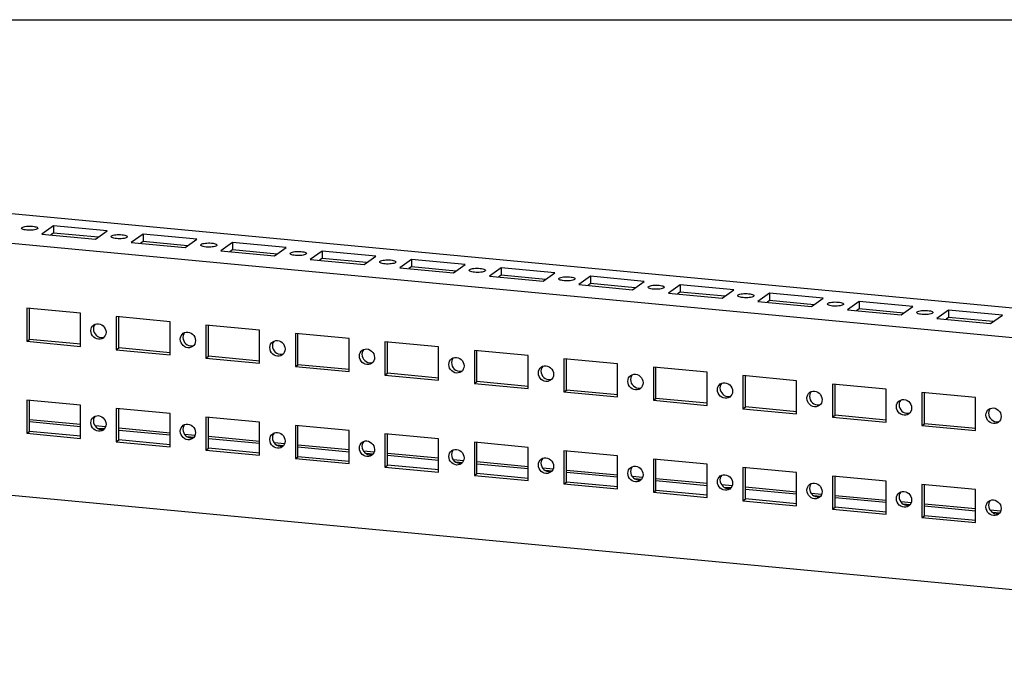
# Model space of a CAD drawing. Header units: inches. Extents: x 0 to 22.7, y 0 to 14.7.
# Tile 6 of 8: x 9.6 to 15.7, y 10.6 to 14.7. Entities that reach past the tile are written whole.
import ezdxf

# ---------------------------------------------------------------- set-up
doc = ezdxf.new("R2010")
doc.units = ezdxf.units.IN
doc.header["$LTSCALE"] = 1.246667
doc.header["$MEASUREMENT"] = 0
doc.layers.get('0').update_dxf_attribs({"linetype": 'CONTINUOUS'})

msp = doc.modelspace()

# ---------------------------------------------------------------- linework, layer by layer
at = {"color": 7, "linetype": 'Continuous'}
for p, q in [((0, 14.6667), (22.6667, 14.6667)), ((21.6906, 12.3185), (1.7129, 14.2004)), ((1.4866, 14.0396), (21.4643, 12.1576)), ((9.8098, 13.3889), (9.7371, 13.3372)), ((9.8098, 13.3889), (9.8098, 13.3432)), ((10.1428, 13.3575), (9.8098, 13.3889)), ((9.6552, 13.3606), (9.6453, 13.3613)), ((9.6648, 13.3605), (9.6552, 13.3606)), ((9.7371, 13.3372), (10.0701, 13.3058)), ((9.8098, 13.3432), (9.7938, 13.3318)), ((10.0861, 13.3172), (9.8098, 13.3432)), ((10.0701, 13.3058), (10.1428, 13.3575)), ((10.2101, 13.3084), (10.2002, 13.309)), ((10.2198, 13.3082), (10.2101, 13.3084)), ((10.3648, 13.3366), (10.292, 13.2849)), ((10.3648, 13.3366), (10.3648, 13.291)), ((10.6977, 13.3052), (10.3648, 13.3366)), ((10.292, 13.2849), (10.625, 13.2535)), ((10.3648, 13.291), (10.3487, 13.2796)), ((10.6411, 13.2649), (10.3648, 13.291)), ((10.625, 13.2535), (10.6977, 13.3052)), ((10.765, 13.2561), (10.7552, 13.2567)), ((10.7747, 13.256), (10.765, 13.2561)), ((10.9197, 13.2843), (10.847, 13.2326)), ((10.9197, 13.2843), (10.9197, 13.2387)), ((11.2527, 13.253), (10.9197, 13.2843)), ((11.1799, 13.2013), (11.2527, 13.253)), ((10.847, 13.2326), (11.1799, 13.2013)), ((10.9197, 13.2387), (10.9037, 13.2273)), ((11.196, 13.2127), (10.9197, 13.2387)), ((11.32, 13.2038), (11.3101, 13.2044)), ((11.3296, 13.2037), (11.32, 13.2038)), ((11.4746, 13.232), (11.4019, 13.1803)), ((11.4746, 13.1864), (11.4586, 13.175)), ((11.4746, 13.232), (11.4746, 13.1864)), ((11.8076, 13.2007), (11.4746, 13.232)), ((11.7509, 13.1604), (11.4746, 13.1864)), ((11.7349, 13.149), (11.8076, 13.2007)), ((11.4019, 13.1803), (11.7349, 13.149)), ((11.8749, 13.1515), (11.8651, 13.1522)), ((11.8846, 13.1514), (11.8749, 13.1515)), ((12.0296, 13.1798), (11.9569, 13.1281)), ((11.9569, 13.1281), (12.2898, 13.0967)), ((12.0296, 13.1341), (12.0135, 13.1227)), ((12.0296, 13.1798), (12.0296, 13.1341)), ((12.3625, 13.1484), (12.0296, 13.1798)), ((12.3059, 13.1081), (12.0296, 13.1341)), ((12.2898, 13.0967), (12.3625, 13.1484)), ((12.5845, 13.1275), (12.5118, 13.0758)), ((12.5845, 13.1275), (12.5845, 13.0819)), ((12.9175, 13.0961), (12.5845, 13.1275)), ((12.4298, 13.0993), (12.42, 13.0999)), ((12.4395, 13.0991), (12.4298, 13.0993)), ((12.5118, 13.0758), (12.8448, 13.0444)), ((12.5845, 13.0819), (12.5685, 13.0705)), ((12.8608, 13.0558), (12.5845, 13.0819)), ((12.8448, 13.0444), (12.9175, 13.0961)), ((13.1394, 13.0752), (13.0667, 13.0235)), ((13.4724, 13.0439), (13.1394, 13.0752)), ((13.1394, 13.0752), (13.1394, 13.0296)), ((12.9848, 13.047), (12.9749, 13.0476)), ((12.9944, 13.0468), (12.9848, 13.047)), ((13.0667, 13.0235), (13.3997, 12.9921)), ((13.1394, 13.0296), (13.1234, 13.0182)), ((13.4157, 13.0036), (13.1394, 13.0296)), ((13.3997, 12.9921), (13.4724, 13.0439)), ((13.6944, 13.0229), (13.6217, 12.9712)), ((14.0273, 12.9916), (13.6944, 13.0229)), ((13.6944, 13.0229), (13.6944, 12.9773)), ((13.5397, 12.9947), (13.5299, 12.9953)), ((13.5494, 12.9946), (13.5397, 12.9947)), ((13.6217, 12.9712), (13.9546, 12.9399)), ((13.6944, 12.9773), (13.6783, 12.9659)), ((13.9707, 12.9513), (13.6944, 12.9773)), ((13.9546, 12.9399), (14.0273, 12.9916)), ((14.0946, 12.9424), (14.0848, 12.9431)), ((14.1043, 12.9423), (14.0946, 12.9424)), ((14.2493, 12.9707), (14.1766, 12.919)), ((14.5823, 12.9393), (14.2493, 12.9707)), ((14.2493, 12.9707), (14.2493, 12.925)), ((14.1766, 12.919), (14.5096, 12.8876)), ((14.2493, 12.925), (14.2333, 12.9136)), ((14.5256, 12.899), (14.2493, 12.925)), ((14.5096, 12.8876), (14.5823, 12.9393)), ((14.6496, 12.8902), (14.6397, 12.8908)), ((14.6593, 12.89), (14.6496, 12.8902)), ((14.8043, 12.9184), (14.7315, 12.8667)), ((15.1372, 12.887), (14.8043, 12.9184)), ((14.8043, 12.9184), (14.8043, 12.8728)), ((15.0645, 12.8353), (15.1372, 12.887)), ((9.6442, 12.8775), (9.6442, 12.6721)), ((9.9772, 12.8461), (9.6442, 12.8775)), ((9.6604, 12.6836), (9.6604, 12.8775)), ((9.9772, 12.6407), (9.9772, 12.8461)), ((10.1991, 12.8252), (10.1991, 12.6198)), ((10.5321, 12.7938), (10.1991, 12.8252)), ((10.2153, 12.6313), (10.2153, 12.8252)), ((14.7315, 12.8667), (15.0645, 12.8353)), ((14.8043, 12.8728), (14.7882, 12.8613)), ((15.0805, 12.8467), (14.8043, 12.8728)), ((15.2045, 12.8379), (15.1947, 12.8385)), ((15.2142, 12.8377), (15.2045, 12.8379)), ((15.3592, 12.8661), (15.2865, 12.8144)), ((15.3592, 12.8205), (15.3431, 12.8091)), ((15.6922, 12.8347), (15.3592, 12.8661)), ((15.3592, 12.8661), (15.3592, 12.8205)), ((15.6355, 12.7945), (15.3592, 12.8205)), ((15.6194, 12.783), (15.6922, 12.8347)), ((10.0515, 12.7668), (10.0591, 12.7739)), ((10.0585, 12.7601), (10.0571, 12.7489)), ((10.0591, 12.7739), (10.0677, 12.7785)), ((10.5321, 12.5885), (10.5321, 12.7938)), ((10.7541, 12.7729), (10.7541, 12.5676)), ((11.087, 12.7415), (10.7541, 12.7729)), ((10.7702, 12.579), (10.7702, 12.7729)), ((15.2865, 12.8144), (15.6194, 12.783)), ((10.041, 12.7374), (10.0424, 12.7485)), ((10.0676, 12.7175), (10.075, 12.7092)), ((10.075, 12.7092), (10.0838, 12.7027)), ((10.1248, 12.6991), (10.1172, 12.6921)), ((10.6064, 12.7146), (10.614, 12.7216)), ((10.6135, 12.7078), (10.6121, 12.6966)), ((10.614, 12.7216), (10.6226, 12.7263)), ((11.087, 12.5362), (11.087, 12.7415)), ((11.309, 12.7206), (11.309, 12.5153)), ((11.642, 12.6893), (11.309, 12.7206)), ((11.3252, 12.5268), (11.3252, 12.7206)), ((9.6442, 12.6721), (9.6604, 12.6836)), ((9.6442, 12.6721), (9.9772, 12.6407)), ((9.9784, 12.6536), (9.6604, 12.6836)), ((10.5959, 12.6851), (10.5973, 12.6963)), ((10.6225, 12.6652), (10.6299, 12.6569)), ((10.6299, 12.6569), (10.6388, 12.6505)), ((10.6798, 12.6468), (10.6722, 12.6398)), ((11.1509, 12.6329), (11.1522, 12.644)), ((11.1613, 12.6623), (11.1689, 12.6693)), ((11.1684, 12.6555), (11.167, 12.6443)), ((11.1689, 12.6693), (11.1775, 12.674)), ((11.642, 12.4839), (11.642, 12.6893)), ((11.8639, 12.6684), (11.8639, 12.463)), ((12.1969, 12.637), (11.8639, 12.6684)), ((11.8801, 12.4745), (11.8801, 12.6684)), ((12.1969, 12.4316), (12.1969, 12.637)), ((10.1991, 12.6198), (10.2153, 12.6313)), ((10.1991, 12.6198), (10.5321, 12.5885)), ((10.5333, 12.6014), (10.2153, 12.6313)), ((10.7541, 12.5676), (10.7702, 12.579)), ((11.0882, 12.5491), (10.7702, 12.579)), ((11.1775, 12.6129), (11.1849, 12.6047)), ((11.1849, 12.6047), (11.1937, 12.5982)), ((11.2347, 12.5945), (11.2271, 12.5875)), ((11.7058, 12.5806), (11.7072, 12.5917)), ((11.7163, 12.61), (11.7239, 12.617)), ((11.7233, 12.6033), (11.7219, 12.5921)), ((11.7239, 12.617), (11.7325, 12.6217)), ((12.7518, 12.5847), (12.4189, 12.6161)), ((12.4189, 12.6161), (12.4189, 12.4107)), ((12.435, 12.4222), (12.435, 12.6161)), ((12.7518, 12.3794), (12.7518, 12.5847)), ((10.7541, 12.5676), (11.087, 12.5362)), ((11.309, 12.5153), (11.3252, 12.5268)), ((11.309, 12.5153), (11.642, 12.4839)), ((11.6432, 12.4968), (11.3252, 12.5268)), ((11.7324, 12.5607), (11.7398, 12.5524)), ((11.7398, 12.5524), (11.7486, 12.5459)), ((11.7897, 12.5423), (11.782, 12.5352)), ((12.2607, 12.5283), (12.2621, 12.5394)), ((12.2712, 12.5577), (12.2788, 12.5648)), ((12.2783, 12.551), (12.2769, 12.5398)), ((12.2788, 12.5648), (12.2874, 12.5694)), ((12.8337, 12.5125), (12.8423, 12.5172)), ((13.3068, 12.5324), (12.9738, 12.5638)), ((12.9738, 12.5638), (12.9738, 12.3584)), ((12.99, 12.3699), (12.99, 12.5638)), ((13.3068, 12.3271), (13.3068, 12.5324)), ((1.4866, 12.4765), (21.4643, 10.5946)), ((11.8639, 12.463), (11.8801, 12.4745)), ((11.8639, 12.463), (12.1969, 12.4316)), ((12.1981, 12.4445), (11.8801, 12.4745)), ((12.2874, 12.5084), (12.2947, 12.5001)), ((12.2947, 12.5001), (12.3036, 12.4936)), ((12.3446, 12.49), (12.337, 12.4829)), ((12.8157, 12.476), (12.817, 12.4871)), ((12.8261, 12.5055), (12.8337, 12.5125)), ((12.8332, 12.4987), (12.8318, 12.4875)), ((12.8423, 12.4561), (12.8497, 12.4478)), ((13.3811, 12.4532), (13.3887, 12.4602)), ((13.3887, 12.4602), (13.3973, 12.4649)), ((13.8617, 12.4802), (13.5288, 12.5115)), ((13.5288, 12.5115), (13.5288, 12.3062)), ((13.5449, 12.3177), (13.5449, 12.5115)), ((13.8617, 12.2748), (13.8617, 12.4802)), ((14.4167, 12.4279), (14.0837, 12.4593)), ((14.0837, 12.4593), (14.0837, 12.2539)), ((14.0999, 12.2654), (14.0999, 12.4593)), ((12.4189, 12.4107), (12.435, 12.4222)), ((12.4189, 12.4107), (12.7518, 12.3794)), ((12.7531, 12.3923), (12.435, 12.4222)), ((12.8497, 12.4478), (12.8585, 12.4414)), ((12.8995, 12.4377), (12.8919, 12.4307)), ((13.3706, 12.4237), (13.372, 12.4349)), ((13.3881, 12.4464), (13.3868, 12.4352)), ((13.3972, 12.4038), (13.4046, 12.3956)), ((13.4046, 12.3956), (13.4134, 12.3891)), ((13.936, 12.4009), (13.9436, 12.4079)), ((13.9431, 12.3942), (13.9417, 12.383)), ((13.9436, 12.4079), (13.9522, 12.4126)), ((14.4167, 12.2225), (14.4167, 12.4279)), ((14.9716, 12.3756), (14.6386, 12.407)), ((14.6386, 12.407), (14.6386, 12.2016)), ((14.6548, 12.2131), (14.6548, 12.407)), ((12.9738, 12.3584), (12.99, 12.3699)), ((12.9738, 12.3584), (13.3068, 12.3271)), ((13.308, 12.34), (12.99, 12.3699)), ((13.4545, 12.3854), (13.4469, 12.3784)), ((13.9255, 12.3715), (13.9269, 12.3826)), ((13.9522, 12.3516), (13.9596, 12.3433)), ((13.9596, 12.3433), (13.9684, 12.3368)), ((14.0094, 12.3332), (14.0018, 12.3261)), ((14.4909, 12.3486), (14.4986, 12.3557)), ((14.498, 12.3419), (14.4966, 12.3307)), ((14.4986, 12.3557), (14.5072, 12.3603)), ((14.9716, 12.1703), (14.9716, 12.3756)), ((15.5265, 12.3233), (15.1936, 12.3547)), ((15.1936, 12.3547), (15.1936, 12.1493)), ((15.2097, 12.1608), (15.2097, 12.3547)), ((9.6442, 12.307), (9.6442, 12.1017)), ((9.9772, 12.2757), (9.6442, 12.307)), ((9.6604, 12.1132), (9.6604, 12.307)), ((9.9772, 12.0703), (9.9772, 12.2757)), ((13.5288, 12.3062), (13.5449, 12.3177)), ((13.5288, 12.3062), (13.8617, 12.2748)), ((13.8629, 12.2877), (13.5449, 12.3177)), ((14.4805, 12.3192), (14.4818, 12.3303)), ((14.5071, 12.2993), (14.5145, 12.291)), ((14.5145, 12.291), (14.5233, 12.2845)), ((14.5643, 12.2809), (14.5567, 12.2738)), ((15.0354, 12.2669), (15.0368, 12.278)), ((15.0459, 12.2964), (15.0535, 12.3034)), ((15.053, 12.2896), (15.0516, 12.2784)), ((15.0535, 12.3034), (15.0621, 12.308)), ((15.5265, 12.118), (15.5265, 12.3233)), ((10.1991, 12.2548), (10.1991, 12.0494)), ((10.5321, 12.2234), (10.1991, 12.2548)), ((10.2153, 12.0609), (10.2153, 12.2548)), ((10.5321, 12.018), (10.5321, 12.2234)), ((14.0837, 12.2539), (14.0999, 12.2654)), ((14.0837, 12.2539), (14.4167, 12.2225)), ((14.4179, 12.2354), (14.0999, 12.2654)), ((14.6386, 12.2016), (14.6548, 12.2131)), ((14.9728, 12.1832), (14.6548, 12.2131)), ((15.062, 12.247), (15.0694, 12.2387)), ((15.0694, 12.2387), (15.0782, 12.2323)), ((15.1193, 12.2286), (15.1117, 12.2216)), ((15.5903, 12.2146), (15.5917, 12.2258)), ((15.6008, 12.2441), (15.6084, 12.2511)), ((15.6079, 12.2373), (15.6065, 12.2261)), ((15.6084, 12.2511), (15.617, 12.2558)), ((9.9772, 12.1555), (9.6604, 12.1853)), ((9.9772, 12.1425), (9.6604, 12.1723)), ((10.041, 12.167), (10.0424, 12.1781)), ((10.0515, 12.1964), (10.0591, 12.2034)), ((10.0585, 12.1897), (10.0571, 12.1785)), ((10.0591, 12.2034), (10.0677, 12.2081)), ((10.6064, 12.1441), (10.614, 12.1512)), ((10.614, 12.1512), (10.6226, 12.1558)), ((10.7541, 12.2025), (10.7541, 11.9971)), ((11.087, 12.1711), (10.7541, 12.2025)), ((10.7702, 12.0086), (10.7702, 12.2025)), ((11.087, 11.9658), (11.087, 12.1711)), ((11.309, 12.1502), (11.309, 11.9448)), ((11.642, 12.1188), (11.309, 12.1502)), ((11.3252, 11.9563), (11.3252, 12.1502)), ((14.6386, 12.2016), (14.9716, 12.1703)), ((15.1936, 12.1493), (15.2097, 12.1608)), ((15.1936, 12.1493), (15.5265, 12.118)), ((15.5277, 12.1309), (15.2097, 12.1608)), ((15.617, 12.1947), (15.6244, 12.1865)), ((15.6244, 12.1865), (15.6332, 12.18)), ((15.6742, 12.1763), (15.6666, 12.1693)), ((9.6442, 12.1017), (9.6604, 12.1132)), ((9.6442, 12.1017), (9.9772, 12.0703)), ((9.9784, 12.0832), (9.6604, 12.1132)), ((10.0676, 12.1471), (10.075, 12.1388)), ((10.1337, 12.1407), (10.0677, 12.1469)), ((10.075, 12.1388), (10.0838, 12.1323)), ((10.1247, 12.1286), (10.0837, 12.1324)), ((10.1248, 12.1287), (10.1172, 12.1216)), ((10.5321, 12.1032), (10.2153, 12.133)), ((10.5321, 12.0902), (10.2153, 12.12)), ((10.5959, 12.1147), (10.5973, 12.1258)), ((10.6135, 12.1374), (10.6121, 12.1262)), ((10.6225, 12.0948), (10.6299, 12.0865)), ((10.6886, 12.0884), (10.6227, 12.0947)), ((10.6299, 12.0865), (10.6388, 12.08)), ((11.1613, 12.0919), (11.1689, 12.0989)), ((11.1689, 12.0989), (11.1775, 12.1036)), ((11.642, 11.9135), (11.642, 12.1188)), ((12.1969, 12.0666), (11.8639, 12.0979)), ((11.8639, 12.0979), (11.8639, 11.8926)), ((11.8801, 11.9041), (11.8801, 12.0979)), ((10.1991, 12.0494), (10.2153, 12.0609)), ((10.1991, 12.0494), (10.5321, 12.018)), ((10.5333, 12.0309), (10.2153, 12.0609)), ((10.6797, 12.0763), (10.6386, 12.0801)), ((10.6798, 12.0764), (10.6722, 12.0693)), ((11.087, 12.0509), (10.7702, 12.0808)), ((11.087, 12.0379), (10.7702, 12.0677)), ((11.1509, 12.0624), (11.1522, 12.0736)), ((11.1684, 12.0851), (11.167, 12.0739)), ((11.1775, 12.0425), (11.1849, 12.0342)), ((11.2436, 12.0362), (11.1776, 12.0424)), ((11.1849, 12.0342), (11.1937, 12.0278)), ((11.2346, 12.024), (11.1935, 12.0279)), ((11.642, 11.9986), (11.3252, 12.0285)), ((11.7163, 12.0396), (11.7239, 12.0466)), ((11.7233, 12.0328), (11.7219, 12.0216)), ((11.7239, 12.0466), (11.7325, 12.0513)), ((12.1969, 11.8612), (12.1969, 12.0666)), ((12.7518, 12.0143), (12.4189, 12.0457)), ((12.4189, 12.0457), (12.4189, 11.8403)), ((12.435, 11.8518), (12.435, 12.0457)), ((10.7541, 11.9971), (10.7702, 12.0086)), ((10.7541, 11.9971), (11.087, 11.9658)), ((11.0882, 11.9787), (10.7702, 12.0086)), ((11.2347, 12.0241), (11.2271, 12.0171)), ((11.642, 11.9856), (11.3252, 12.0155)), ((11.7058, 12.0101), (11.7072, 12.0213)), ((11.7324, 11.9902), (11.7398, 11.982)), ((11.7985, 11.9839), (11.7325, 11.9901)), ((11.7398, 11.982), (11.7486, 11.9755)), ((11.7895, 11.9717), (11.7485, 11.9756)), ((11.7897, 11.9718), (11.782, 11.9648)), ((12.1969, 11.9464), (11.8801, 11.9762)), ((12.2607, 11.9579), (12.2621, 11.969)), ((12.2712, 11.9873), (12.2788, 11.9943)), ((12.2783, 11.9806), (12.2769, 11.9694)), ((12.2788, 11.9943), (12.2874, 11.999)), ((12.7518, 11.8089), (12.7518, 12.0143)), ((13.3068, 11.962), (12.9738, 11.9934)), ((12.9738, 11.9934), (12.9738, 11.788)), ((12.99, 11.7995), (12.99, 11.9934)), ((11.309, 11.9448), (11.3252, 11.9563)), ((11.309, 11.9448), (11.642, 11.9135)), ((11.6432, 11.9264), (11.3252, 11.9563)), ((11.8639, 11.8926), (11.8801, 11.9041)), ((12.1969, 11.9334), (11.8801, 11.9632)), ((12.1981, 11.8741), (11.8801, 11.9041)), ((12.2874, 11.938), (12.2947, 11.9297)), ((12.3534, 11.9316), (12.2875, 11.9378)), ((12.2947, 11.9297), (12.3036, 11.9232)), ((12.3445, 11.9194), (12.3034, 11.9233)), ((12.3446, 11.9196), (12.337, 11.9125)), ((12.7518, 11.8941), (12.435, 11.9239)), ((12.7518, 11.8811), (12.435, 11.9109)), ((12.8157, 11.9056), (12.817, 11.9167)), ((12.8261, 11.935), (12.8337, 11.9421)), ((12.8332, 11.9283), (12.8318, 11.9171)), ((12.8337, 11.9421), (12.8423, 11.9467)), ((13.3068, 11.7567), (13.3068, 11.962)), ((13.8617, 11.9097), (13.5288, 11.9411)), ((13.5288, 11.9411), (13.5288, 11.7357)), ((13.5449, 11.7472), (13.5449, 11.9411)), ((13.8617, 11.7044), (13.8617, 11.9097)), ((11.8639, 11.8926), (12.1969, 11.8612)), ((12.4189, 11.8403), (12.435, 11.8518)), ((12.7531, 11.8218), (12.435, 11.8518)), ((12.8423, 11.8857), (12.8497, 11.8774)), ((12.9084, 11.8793), (12.8424, 11.8856)), ((12.8497, 11.8774), (12.8585, 11.8709)), ((12.8994, 11.8672), (12.8584, 11.871)), ((12.8995, 11.8673), (12.8919, 11.8602)), ((13.3068, 11.8418), (12.99, 11.8717)), ((13.3068, 11.8288), (12.99, 11.8586)), ((13.3706, 11.8533), (13.372, 11.8644)), ((13.3811, 11.8828), (13.3887, 11.8898)), ((13.3881, 11.876), (13.3868, 11.8648)), ((13.3887, 11.8898), (13.3973, 11.8944)), ((14.4167, 11.8575), (14.0837, 11.8888)), ((14.0837, 11.8888), (14.0837, 11.6835)), ((14.0999, 11.695), (14.0999, 11.8888)), ((14.4167, 11.6521), (14.4167, 11.8575)), ((12.4189, 11.8403), (12.7518, 11.8089)), ((12.9738, 11.788), (12.99, 11.7995)), ((12.9738, 11.788), (13.3068, 11.7567)), ((13.308, 11.7696), (12.99, 11.7995)), ((13.3972, 11.8334), (13.4046, 11.8251)), ((13.4633, 11.8271), (13.3973, 11.8333)), ((13.4046, 11.8251), (13.4134, 11.8187)), ((13.4544, 11.8149), (13.4133, 11.8188)), ((13.4545, 11.815), (13.4469, 11.808)), ((13.8617, 11.7895), (13.5449, 11.8194)), ((13.8617, 11.7765), (13.5449, 11.8064)), ((13.9255, 11.801), (13.9269, 11.8122)), ((13.936, 11.8305), (13.9436, 11.8375)), ((13.9431, 11.8237), (13.9417, 11.8125)), ((13.9436, 11.8375), (13.9522, 11.8422)), ((14.4909, 11.7782), (14.4986, 11.7852)), ((14.4986, 11.7852), (14.5072, 11.7899)), ((14.9716, 11.8052), (14.6386, 11.8365)), ((14.6386, 11.8365), (14.6386, 11.6312)), ((14.6548, 11.6427), (14.6548, 11.8365)), ((14.9716, 11.5998), (14.9716, 11.8052)), ((15.5265, 11.7529), (15.1936, 11.7843)), ((15.1936, 11.7843), (15.1936, 11.5789)), ((15.2097, 11.5904), (15.2097, 11.7843)), ((13.5288, 11.7357), (13.5449, 11.7472)), ((13.5288, 11.7357), (13.8617, 11.7044)), ((13.8629, 11.7173), (13.5449, 11.7472)), ((13.9522, 11.7811), (13.9596, 11.7729)), ((14.0182, 11.7748), (13.9523, 11.781)), ((13.9596, 11.7729), (13.9684, 11.7664)), ((14.0093, 11.7626), (13.9682, 11.7665)), ((14.0094, 11.7627), (14.0018, 11.7557)), ((14.4167, 11.7373), (14.0999, 11.7671)), ((14.4167, 11.7242), (14.0999, 11.7541)), ((14.4805, 11.7488), (14.4818, 11.7599)), ((14.498, 11.7714), (14.4966, 11.7603)), ((14.5071, 11.7289), (14.5145, 11.7206)), ((14.5732, 11.7225), (14.5072, 11.7287)), ((14.5145, 11.7206), (14.5233, 11.7141)), ((15.0459, 11.7259), (15.0535, 11.733)), ((15.0535, 11.733), (15.0621, 11.7376)), ((15.5265, 11.5475), (15.5265, 11.7529)), ((14.0837, 11.6835), (14.0999, 11.695)), ((14.0837, 11.6835), (14.4167, 11.6521)), ((14.4179, 11.665), (14.0999, 11.695)), ((14.5642, 11.7103), (14.5232, 11.7142)), ((14.5643, 11.7104), (14.5567, 11.7034)), ((14.9716, 11.685), (14.6548, 11.7148)), ((14.9716, 11.672), (14.6548, 11.7018)), ((15.0354, 11.6965), (15.0368, 11.7076)), ((15.053, 11.7192), (15.0516, 11.708)), ((15.062, 11.6766), (15.0694, 11.6683)), ((15.1281, 11.6702), (15.0622, 11.6764)), ((15.0694, 11.6683), (15.0782, 11.6618)), ((15.1192, 11.6581), (15.0781, 11.6619)), ((15.5265, 11.6327), (15.2097, 11.6625)), ((15.6008, 11.6736), (15.6084, 11.6807)), ((15.6079, 11.6669), (15.6065, 11.6557)), ((15.6084, 11.6807), (15.617, 11.6853)), ((14.6386, 11.6312), (14.6548, 11.6427)), ((14.6386, 11.6312), (14.9716, 11.5998)), ((14.9728, 11.6127), (14.6548, 11.6427)), ((15.1193, 11.6582), (15.1117, 11.6511)), ((15.5265, 11.6197), (15.2097, 11.6495)), ((15.5903, 11.6442), (15.5917, 11.6553)), ((15.617, 11.6243), (15.6244, 11.616)), ((15.683, 11.618), (15.6171, 11.6242)), ((15.6244, 11.616), (15.6332, 11.6095)), ((15.6741, 11.6058), (15.633, 11.6097)), ((15.6742, 11.6059), (15.6666, 11.5989)), ((15.1936, 11.5789), (15.2097, 11.5904)), ((15.1936, 11.5789), (15.5265, 11.5475)), ((15.5277, 11.5604), (15.2097, 11.5904))]:
    msp.add_line(p, q, dxfattribs=at)
for points in [[(9.6123, 13.3735), (9.6129, 13.3754), (9.6153, 13.3779)], [(9.6453, 13.3613), (9.6362, 13.3624), (9.6284, 13.3639), (9.622, 13.3658), (9.617, 13.368), (9.6138, 13.3704), (9.6123, 13.3729), (9.6123, 13.3735)], [(9.6153, 13.3779), (9.6198, 13.3803), (9.6256, 13.3823), (9.6329, 13.384), (9.6413, 13.3853), (9.6505, 13.3861), (9.6601, 13.3865), (9.6698, 13.3863), (9.6796, 13.3857)], [(9.7096, 13.369), (9.7052, 13.3667), (9.6994, 13.3647), (9.6921, 13.363), (9.6837, 13.3617), (9.6745, 13.3609), (9.6648, 13.3605)], [(9.6796, 13.3857), (9.6888, 13.3845), (9.6965, 13.383), (9.703, 13.3811), (9.708, 13.379), (9.7112, 13.3766), (9.7126, 13.3741), (9.7127, 13.3735)], [(9.7127, 13.3735), (9.7121, 13.3716), (9.7096, 13.369)], [(10.1672, 13.3212), (10.1678, 13.3231), (10.1702, 13.3256)], [(10.2002, 13.309), (10.1911, 13.3101), (10.1834, 13.3117), (10.1769, 13.3135), (10.1719, 13.3157), (10.1687, 13.3181), (10.1673, 13.3206), (10.1672, 13.3212)], [(10.1702, 13.3256), (10.1747, 13.328), (10.1805, 13.33), (10.1878, 13.3317), (10.1962, 13.333), (10.2054, 13.3338), (10.2151, 13.3342), (10.2247, 13.334), (10.2346, 13.3334)], [(10.2646, 13.3168), (10.2601, 13.3144), (10.2543, 13.3124), (10.247, 13.3107), (10.2386, 13.3094), (10.2294, 13.3086), (10.2198, 13.3082)], [(10.2346, 13.3334), (10.2437, 13.3323), (10.2514, 13.3308), (10.2579, 13.3289), (10.2629, 13.3267), (10.2661, 13.3243), (10.2676, 13.3218), (10.2676, 13.3212)], [(10.2676, 13.3212), (10.267, 13.3193), (10.2646, 13.3168)], [(10.7222, 13.2689), (10.7227, 13.2708), (10.7252, 13.2734)], [(10.7552, 13.2567), (10.7461, 13.2579), (10.7383, 13.2594), (10.7318, 13.2613), (10.7269, 13.2634), (10.7236, 13.2658), (10.7222, 13.2683), (10.7222, 13.2689)], [(10.7252, 13.2734), (10.7296, 13.2757), (10.7355, 13.2777), (10.7428, 13.2794), (10.7511, 13.2807), (10.7603, 13.2815), (10.77, 13.2819), (10.7797, 13.2818), (10.7895, 13.2811)], [(10.8195, 13.2645), (10.8151, 13.2621), (10.8093, 13.2601), (10.8019, 13.2584), (10.7936, 13.2572), (10.7844, 13.2563), (10.7747, 13.256)], [(10.7895, 13.2811), (10.7986, 13.28), (10.8064, 13.2785), (10.8129, 13.2766), (10.8178, 13.2744), (10.8211, 13.272), (10.8225, 13.2695), (10.8225, 13.2689)], [(10.8225, 13.2689), (10.822, 13.267), (10.8195, 13.2645)], [(11.2771, 13.2167), (11.2777, 13.2185), (11.2801, 13.2211)], [(11.3101, 13.2044), (11.301, 13.2056), (11.2933, 13.2071), (11.2868, 13.209), (11.2818, 13.2112), (11.2786, 13.2135), (11.2771, 13.216), (11.2771, 13.2167)], [(11.2801, 13.2211), (11.2846, 13.2235), (11.2904, 13.2255), (11.2977, 13.2271), (11.3061, 13.2284), (11.3153, 13.2293), (11.3249, 13.2296), (11.3346, 13.2295), (11.3445, 13.2289)], [(11.3745, 13.2122), (11.37, 13.2099), (11.3642, 13.2078), (11.3569, 13.2062), (11.3485, 13.2049), (11.3393, 13.204), (11.3296, 13.2037)], [(11.3445, 13.2289), (11.3536, 13.2277), (11.3613, 13.2262), (11.3678, 13.2243), (11.3728, 13.2221), (11.376, 13.2198), (11.3774, 13.2173), (11.3775, 13.2166)], [(11.3775, 13.2166), (11.3769, 13.2148), (11.3745, 13.2122)], [(11.832, 13.1644), (11.8326, 13.1663), (11.8351, 13.1688)], [(11.8651, 13.1522), (11.856, 13.1533), (11.8482, 13.1548), (11.8417, 13.1567), (11.8367, 13.1589), (11.8335, 13.1613), (11.8321, 13.1638), (11.832, 13.1644)], [(11.8351, 13.1688), (11.8395, 13.1712), (11.8453, 13.1732), (11.8526, 13.1749), (11.861, 13.1761), (11.8702, 13.177), (11.8799, 13.1774), (11.8896, 13.1772), (11.8994, 13.1766)], [(11.9294, 13.1599), (11.9249, 13.1576), (11.9191, 13.1556), (11.9118, 13.1539), (11.9034, 13.1526), (11.8942, 13.1518), (11.8846, 13.1514)], [(11.8994, 13.1766), (11.9085, 13.1754), (11.9163, 13.1739), (11.9228, 13.172), (11.9277, 13.1699), (11.9309, 13.1675), (11.9324, 13.165), (11.9324, 13.1644)], [(11.9324, 13.1644), (11.9318, 13.1625), (11.9294, 13.1599)], [(12.39, 13.1165), (12.3945, 13.1189), (12.4003, 13.1209), (12.4076, 13.1226), (12.4159, 13.1239), (12.4251, 13.1247), (12.4348, 13.1251), (12.4445, 13.1249), (12.4543, 13.1243)], [(12.4543, 13.1243), (12.4634, 13.1232), (12.4712, 13.1216), (12.4777, 13.1198), (12.4827, 13.1176), (12.4859, 13.1152), (12.4873, 13.1127), (12.4874, 13.1121)], [(12.387, 13.1121), (12.3876, 13.114), (12.39, 13.1165)], [(12.42, 13.0999), (12.4109, 13.101), (12.4031, 13.1025), (12.3966, 13.1044), (12.3917, 13.1066), (12.3884, 13.109), (12.387, 13.1115), (12.387, 13.1121)], [(12.4843, 13.1077), (12.4799, 13.1053), (12.4741, 13.1033), (12.4668, 13.1016), (12.4584, 13.1003), (12.4492, 13.0995), (12.4395, 13.0991)], [(12.4874, 13.1121), (12.4868, 13.1102), (12.4843, 13.1077)], [(12.9419, 13.0598), (12.9425, 13.0617), (12.9449, 13.0643)], [(12.9449, 13.0643), (12.9494, 13.0666), (12.9552, 13.0686), (12.9625, 13.0703), (12.9709, 13.0716), (12.9801, 13.0724), (12.9897, 13.0728), (12.9994, 13.0727), (13.0093, 13.072)], [(13.0093, 13.072), (13.0184, 13.0709), (13.0261, 13.0694), (13.0326, 13.0675), (13.0376, 13.0653), (13.0408, 13.0629), (13.0422, 13.0604), (13.0423, 13.0598)], [(12.9749, 13.0476), (12.9658, 13.0488), (12.9581, 13.0503), (12.9516, 13.0522), (12.9466, 13.0543), (12.9434, 13.0567), (12.942, 13.0592), (12.9419, 13.0598)], [(13.0393, 13.0554), (13.0348, 13.053), (13.029, 13.051), (13.0217, 13.0493), (13.0133, 13.048), (13.0041, 13.0472), (12.9944, 13.0468)], [(13.0423, 13.0598), (13.0417, 13.0579), (13.0393, 13.0554)], [(13.4968, 13.0076), (13.4974, 13.0094), (13.4999, 13.012)], [(13.5299, 12.9953), (13.5208, 12.9965), (13.513, 12.998), (13.5065, 12.9999), (13.5015, 13.0021), (13.4983, 13.0044), (13.4969, 13.0069), (13.4968, 13.0076)], [(13.4999, 13.012), (13.5043, 13.0143), (13.5101, 13.0164), (13.5174, 13.018), (13.5258, 13.0193), (13.535, 13.0202), (13.5447, 13.0205), (13.5544, 13.0204), (13.5642, 13.0198)], [(13.5942, 13.0031), (13.5897, 13.0007), (13.5839, 12.9987), (13.5766, 12.9971), (13.5682, 12.9958), (13.5591, 12.9949), (13.5494, 12.9946)], [(13.5642, 13.0198), (13.5733, 13.0186), (13.5811, 13.0171), (13.5876, 13.0152), (13.5925, 13.013), (13.5958, 13.0107), (13.5972, 13.0082), (13.5972, 13.0075)], [(13.5972, 13.0075), (13.5966, 13.0056), (13.5942, 13.0031)], [(14.0518, 12.9553), (14.0524, 12.9572), (14.0548, 12.9597)], [(14.0848, 12.9431), (14.0757, 12.9442), (14.0679, 12.9457), (14.0614, 12.9476), (14.0565, 12.9498), (14.0533, 12.9522), (14.0518, 12.9547), (14.0518, 12.9553)], [(14.0548, 12.9597), (14.0593, 12.9621), (14.0651, 12.9641), (14.0724, 12.9658), (14.0808, 12.967), (14.09, 12.9679), (14.0996, 12.9682), (14.1093, 12.9681), (14.1191, 12.9675)], [(14.1491, 12.9508), (14.1447, 12.9485), (14.1389, 12.9465), (14.1316, 12.9448), (14.1232, 12.9435), (14.114, 12.9427), (14.1043, 12.9423)], [(14.1191, 12.9675), (14.1282, 12.9663), (14.136, 12.9648), (14.1425, 12.9629), (14.1475, 12.9608), (14.1507, 12.9584), (14.1521, 12.9559), (14.1522, 12.9553)], [(14.1522, 12.9553), (14.1516, 12.9534), (14.1491, 12.9508)], [(14.6067, 12.903), (14.6073, 12.9049), (14.6097, 12.9074)], [(14.6397, 12.8908), (14.6306, 12.8919), (14.6229, 12.8934), (14.6164, 12.8953), (14.6114, 12.8975), (14.6082, 12.8999), (14.6068, 12.9024), (14.6067, 12.903)], [(14.6097, 12.9074), (14.6142, 12.9098), (14.62, 12.9118), (14.6273, 12.9135), (14.6357, 12.9148), (14.6449, 12.9156), (14.6546, 12.916), (14.6642, 12.9158), (14.6741, 12.9152)], [(14.7041, 12.8985), (14.6996, 12.8962), (14.6938, 12.8942), (14.6865, 12.8925), (14.6781, 12.8912), (14.6689, 12.8904), (14.6593, 12.89)], [(14.6741, 12.9152), (14.6832, 12.914), (14.6909, 12.9125), (14.6974, 12.9107), (14.7024, 12.9085), (14.7056, 12.9061), (14.707, 12.9036), (14.7071, 12.903)], [(14.7071, 12.903), (14.7065, 12.9011), (14.7041, 12.8985)], [(15.1616, 12.8507), (15.1622, 12.8526), (15.1647, 12.8552)], [(15.1947, 12.8385), (15.1856, 12.8397), (15.1778, 12.8412), (15.1713, 12.8431), (15.1664, 12.8452), (15.1631, 12.8476), (15.1617, 12.8501), (15.1616, 12.8507)], [(15.1647, 12.8552), (15.1691, 12.8575), (15.1749, 12.8595), (15.1823, 12.8612), (15.1906, 12.8625), (15.1998, 12.8633), (15.2095, 12.8637), (15.2192, 12.8636), (15.229, 12.8629)], [(15.259, 12.8463), (15.2546, 12.8439), (15.2487, 12.8419), (15.2414, 12.8402), (15.2331, 12.8389), (15.2239, 12.8381), (15.2142, 12.8377)], [(15.229, 12.8629), (15.2381, 12.8618), (15.2459, 12.8603), (15.2524, 12.8584), (15.2573, 12.8562), (15.2606, 12.8538), (15.262, 12.8513), (15.262, 12.8507)], [(15.262, 12.8507), (15.2615, 12.8488), (15.259, 12.8463)], [(10.0424, 12.7485), (10.0458, 12.7583), (10.0515, 12.7668)], [(10.0679, 12.7786), (10.0678, 12.7785), (10.062, 12.7699), (10.0585, 12.7601)], [(10.0677, 12.7785), (10.0775, 12.7812), (10.088, 12.7814)], [(10.088, 12.7814), (10.0984, 12.7793), (10.1083, 12.7749), (10.1172, 12.7684), (10.1247, 12.7601), (10.1304, 12.7504), (10.1339, 12.74), (10.1353, 12.7285)], [(10.0516, 12.7058), (10.0459, 12.7155), (10.0424, 12.726), (10.041, 12.7374)], [(10.0883, 12.6845), (10.0778, 12.6866), (10.068, 12.691), (10.0591, 12.6975), (10.0516, 12.7058)], [(10.0571, 12.7489), (10.0585, 12.7375), (10.062, 12.7271), (10.0676, 12.7175)], [(10.0838, 12.7027), (10.0936, 12.6982), (10.1041, 12.6961), (10.1146, 12.6962), (10.1245, 12.6987)], [(10.1353, 12.7285), (10.1339, 12.7174), (10.1305, 12.7076), (10.1248, 12.6991)], [(10.5973, 12.6963), (10.6007, 12.706), (10.6064, 12.7146)], [(10.6228, 12.7263), (10.6227, 12.7262), (10.6169, 12.7176), (10.6135, 12.7078)], [(10.6226, 12.7263), (10.6324, 12.7289), (10.6429, 12.7291)], [(10.6429, 12.7291), (10.6534, 12.727), (10.6632, 12.7226), (10.6721, 12.7162), (10.6796, 12.7079), (10.6854, 12.6982), (10.6889, 12.6877), (10.6903, 12.6762)], [(10.1172, 12.6921), (10.1086, 12.6874), (10.0988, 12.6847), (10.0883, 12.6845)], [(10.6066, 12.6535), (10.6008, 12.6632), (10.5973, 12.6737), (10.5959, 12.6851)], [(10.6433, 12.6323), (10.6328, 12.6343), (10.6229, 12.6388), (10.614, 12.6452), (10.6066, 12.6535)], [(10.6121, 12.6966), (10.6135, 12.6852), (10.6169, 12.6748), (10.6225, 12.6652)], [(10.6388, 12.6505), (10.6486, 12.646), (10.6591, 12.6438), (10.6695, 12.6439), (10.6794, 12.6465)], [(10.6722, 12.6398), (10.6636, 12.6351), (10.6538, 12.6325), (10.6433, 12.6323)], [(10.6903, 12.6762), (10.6889, 12.6651), (10.6854, 12.6554), (10.6798, 12.6468)], [(11.1522, 12.644), (11.1557, 12.6537), (11.1613, 12.6623)], [(11.167, 12.6443), (11.1684, 12.633), (11.1718, 12.6226), (11.1775, 12.6129)], [(11.1777, 12.674), (11.1776, 12.6739), (11.1719, 12.6653), (11.1684, 12.6555)], [(11.1775, 12.674), (11.1873, 12.6766), (11.1978, 12.6768)], [(11.1978, 12.6768), (11.2083, 12.6748), (11.2182, 12.6703), (11.2271, 12.6639), (11.2346, 12.6556), (11.2403, 12.6459), (11.2438, 12.6354), (11.2452, 12.624)], [(11.1615, 12.6012), (11.1557, 12.6109), (11.1522, 12.6214), (11.1509, 12.6329)], [(11.1982, 12.58), (11.1877, 12.5821), (11.1779, 12.5865), (11.169, 12.5929), (11.1615, 12.6012)], [(11.1937, 12.5982), (11.2035, 12.5937), (11.214, 12.5915), (11.2245, 12.5916), (11.2343, 12.5942)], [(11.2271, 12.5875), (11.2185, 12.5828), (11.2087, 12.5802), (11.1982, 12.58)], [(11.2452, 12.624), (11.2438, 12.6128), (11.2404, 12.6031), (11.2347, 12.5945)], [(11.7164, 12.549), (11.7107, 12.5587), (11.7072, 12.5691), (11.7058, 12.5806)], [(11.7072, 12.5917), (11.7106, 12.6015), (11.7163, 12.61)], [(11.7219, 12.5921), (11.7233, 12.5807), (11.7268, 12.5703), (11.7324, 12.5607)], [(11.7327, 12.6218), (11.7326, 12.6217), (11.7268, 12.6131), (11.7233, 12.6033)], [(11.7325, 12.6217), (11.7423, 12.6244), (11.7528, 12.6246)], [(11.7528, 12.6246), (11.7633, 12.6225), (11.7731, 12.6181), (11.782, 12.6116), (11.7895, 12.6033), (11.7953, 12.5936), (11.7987, 12.5831), (11.8001, 12.5717)], [(11.7532, 12.5277), (11.7427, 12.5298), (11.7328, 12.5342), (11.7239, 12.5407), (11.7164, 12.549)], [(11.7486, 12.5459), (11.7584, 12.5414), (11.7689, 12.5392), (11.7794, 12.5393), (11.7893, 12.5419)], [(11.782, 12.5352), (11.7734, 12.5306), (11.7636, 12.5279), (11.7532, 12.5277)], [(11.8001, 12.5717), (11.7988, 12.5606), (11.7953, 12.5508), (11.7897, 12.5423)], [(12.2714, 12.4967), (12.2656, 12.5064), (12.2621, 12.5169), (12.2607, 12.5283)], [(12.2621, 12.5394), (12.2655, 12.5492), (12.2712, 12.5577)], [(12.2769, 12.5398), (12.2783, 12.5284), (12.2817, 12.518), (12.2874, 12.5084)], [(12.2876, 12.5695), (12.2875, 12.5694), (12.2818, 12.5608), (12.2783, 12.551)], [(12.2874, 12.5694), (12.2972, 12.5721), (12.3077, 12.5723)], [(12.3077, 12.5723), (12.3182, 12.5702), (12.328, 12.5658), (12.3369, 12.5593), (12.3444, 12.551), (12.3502, 12.5413), (12.3537, 12.5309), (12.3551, 12.5194)], [(12.3551, 12.5194), (12.3537, 12.5083), (12.3503, 12.4985), (12.3446, 12.49)], [(12.8426, 12.5172), (12.8425, 12.5171), (12.8367, 12.5085), (12.8332, 12.4987)], [(12.8423, 12.5172), (12.8522, 12.5198), (12.8626, 12.52)], [(12.8626, 12.52), (12.8731, 12.5179), (12.883, 12.5135), (12.8919, 12.5071), (12.8994, 12.4987), (12.9051, 12.4891), (12.9086, 12.4786), (12.91, 12.4671)], [(12.3081, 12.4754), (12.2976, 12.4775), (12.2877, 12.4819), (12.2789, 12.4884), (12.2714, 12.4967)], [(12.3036, 12.4936), (12.3134, 12.4891), (12.3239, 12.4869), (12.3344, 12.4871), (12.3442, 12.4896)], [(12.337, 12.4829), (12.3284, 12.4783), (12.3186, 12.4756), (12.3081, 12.4754)], [(12.8263, 12.4444), (12.8205, 12.4541), (12.817, 12.4646), (12.8157, 12.476)], [(12.817, 12.4871), (12.8205, 12.4969), (12.8261, 12.5055)], [(12.8318, 12.4875), (12.8332, 12.4761), (12.8366, 12.4657), (12.8423, 12.4561)], [(12.91, 12.4671), (12.9086, 12.456), (12.9052, 12.4463), (12.8995, 12.4377)], [(13.372, 12.4349), (13.3754, 12.4446), (13.3811, 12.4532)], [(13.3975, 12.4649), (13.3974, 12.4648), (13.3916, 12.4562), (13.3881, 12.4464)], [(13.3973, 12.4649), (13.4071, 12.4675), (13.4176, 12.4677)], [(13.4176, 12.4677), (13.4281, 12.4656), (13.4379, 12.4612), (13.4468, 12.4548), (13.4543, 12.4465), (13.4601, 12.4368), (13.4636, 12.4263), (13.4649, 12.4149)], [(12.863, 12.4231), (12.8525, 12.4252), (12.8427, 12.4297), (12.8338, 12.4361), (12.8263, 12.4444)], [(12.8585, 12.4414), (12.8683, 12.4369), (12.8788, 12.4347), (12.8893, 12.4348), (12.8991, 12.4374)], [(12.8919, 12.4307), (12.8833, 12.426), (12.8735, 12.4233), (12.863, 12.4231)], [(13.3812, 12.3921), (13.3755, 12.4018), (13.372, 12.4123), (13.3706, 12.4237)], [(13.418, 12.3709), (13.4075, 12.373), (13.3976, 12.3774), (13.3887, 12.3838), (13.3812, 12.3921)], [(13.3868, 12.4352), (13.3881, 12.4239), (13.3916, 12.4134), (13.3972, 12.4038)], [(13.4649, 12.4149), (13.4636, 12.4037), (13.4601, 12.394), (13.4545, 12.3854)], [(13.9269, 12.3826), (13.9303, 12.3924), (13.936, 12.4009)], [(13.9524, 12.4127), (13.9523, 12.4126), (13.9466, 12.404), (13.9431, 12.3942)], [(13.9522, 12.4126), (13.962, 12.4153), (13.9725, 12.4155)], [(13.9725, 12.4155), (13.983, 12.4134), (13.9929, 12.4089), (14.0017, 12.4025), (14.0092, 12.3942), (14.015, 12.3845), (14.0185, 12.374), (14.0199, 12.3626)], [(13.4134, 12.3891), (13.4233, 12.3846), (13.4337, 12.3824), (13.4442, 12.3825), (13.4541, 12.3851)], [(13.4469, 12.3784), (13.4383, 12.3737), (13.4284, 12.3711), (13.418, 12.3709)], [(13.9362, 12.3399), (13.9304, 12.3496), (13.9269, 12.36), (13.9255, 12.3715)], [(13.9729, 12.3186), (13.9624, 12.3207), (13.9526, 12.3251), (13.9437, 12.3316), (13.9362, 12.3399)], [(13.9417, 12.383), (13.9431, 12.3716), (13.9465, 12.3612), (13.9522, 12.3516)], [(13.9684, 12.3368), (13.9782, 12.3323), (13.9887, 12.3301), (13.9992, 12.3302), (14.009, 12.3328)], [(14.0199, 12.3626), (14.0185, 12.3515), (14.0151, 12.3417), (14.0094, 12.3332)], [(14.4818, 12.3303), (14.4853, 12.3401), (14.4909, 12.3486)], [(14.5074, 12.3604), (14.5073, 12.3603), (14.5015, 12.3517), (14.498, 12.3419)], [(14.5072, 12.3603), (14.517, 12.363), (14.5274, 12.3632)], [(14.5274, 12.3632), (14.5379, 12.3611), (14.5478, 12.3567), (14.5567, 12.3502), (14.5642, 12.3419), (14.5699, 12.3322), (14.5734, 12.3218), (14.5748, 12.3103)], [(14.0018, 12.3261), (13.9932, 12.3215), (13.9834, 12.3188), (13.9729, 12.3186)], [(14.4911, 12.2876), (14.4853, 12.2973), (14.4819, 12.3077), (14.4805, 12.3192)], [(14.5278, 12.2663), (14.5173, 12.2684), (14.5075, 12.2728), (14.4986, 12.2793), (14.4911, 12.2876)], [(14.4966, 12.3307), (14.498, 12.3193), (14.5014, 12.3089), (14.5071, 12.2993)], [(14.5233, 12.2845), (14.5331, 12.28), (14.5436, 12.2778), (14.5541, 12.278), (14.564, 12.2805)], [(14.5567, 12.2738), (14.5481, 12.2692), (14.5383, 12.2665), (14.5278, 12.2663)], [(14.5748, 12.3103), (14.5734, 12.2992), (14.57, 12.2894), (14.5643, 12.2809)], [(15.0368, 12.278), (15.0402, 12.2878), (15.0459, 12.2964)], [(15.0516, 12.2784), (15.0529, 12.267), (15.0564, 12.2566), (15.062, 12.247)], [(15.0623, 12.3081), (15.0622, 12.308), (15.0564, 12.2994), (15.053, 12.2896)], [(15.0621, 12.308), (15.0719, 12.3107), (15.0824, 12.3109)], [(15.0824, 12.3109), (15.0929, 12.3088), (15.1027, 12.3044), (15.1116, 12.2979), (15.1191, 12.2896), (15.1249, 12.28), (15.1284, 12.2695), (15.1297, 12.258)], [(10.0677, 12.2081), (10.0775, 12.2108), (10.088, 12.211)], [(10.088, 12.211), (10.0984, 12.2089), (10.1083, 12.2045), (10.1172, 12.198), (10.1247, 12.1897), (10.1304, 12.18), (10.1339, 12.1695), (10.1353, 12.1581)], [(15.046, 12.2353), (15.0403, 12.245), (15.0368, 12.2555), (15.0354, 12.2669)], [(15.0828, 12.214), (15.0723, 12.2161), (15.0624, 12.2206), (15.0535, 12.227), (15.046, 12.2353)], [(15.0782, 12.2323), (15.0881, 12.2277), (15.0985, 12.2256), (15.109, 12.2257), (15.1189, 12.2283)], [(15.1117, 12.2216), (15.1031, 12.2169), (15.0933, 12.2142), (15.0828, 12.214)], [(15.1297, 12.258), (15.1284, 12.2469), (15.1249, 12.2371), (15.1193, 12.2286)], [(15.601, 12.183), (15.5952, 12.1927), (15.5917, 12.2032), (15.5903, 12.2146)], [(15.5917, 12.2258), (15.5952, 12.2355), (15.6008, 12.2441)], [(15.6065, 12.2261), (15.6079, 12.2147), (15.6113, 12.2043), (15.617, 12.1947)], [(15.6172, 12.2558), (15.6171, 12.2557), (15.6114, 12.2471), (15.6079, 12.2373)], [(15.617, 12.2558), (15.6268, 12.2584), (15.6373, 12.2586)], [(15.6373, 12.2586), (15.6478, 12.2565), (15.6577, 12.2521), (15.6666, 12.2457), (15.674, 12.2374), (15.6798, 12.2277), (15.6833, 12.2172), (15.6847, 12.2058)], [(10.0516, 12.1354), (10.0459, 12.1451), (10.0424, 12.1555), (10.041, 12.167)], [(10.0424, 12.1781), (10.0458, 12.1879), (10.0515, 12.1964)], [(10.0571, 12.1785), (10.0585, 12.1671), (10.062, 12.1567), (10.0676, 12.1471)], [(10.0679, 12.2082), (10.0678, 12.2081), (10.062, 12.1995), (10.0585, 12.1897)], [(10.1353, 12.1581), (10.1339, 12.147), (10.1305, 12.1372), (10.1248, 12.1287)], [(10.6228, 12.1559), (10.6227, 12.1558), (10.6169, 12.1472), (10.6135, 12.1374)], [(10.6226, 12.1558), (10.6324, 12.1585), (10.6429, 12.1587)], [(10.6429, 12.1587), (10.6534, 12.1566), (10.6632, 12.1522), (10.6721, 12.1457), (10.6796, 12.1374), (10.6854, 12.1277), (10.6889, 12.1173), (10.6903, 12.1058)], [(15.6377, 12.1618), (15.6272, 12.1639), (15.6174, 12.1683), (15.6085, 12.1747), (15.601, 12.183)], [(15.6332, 12.18), (15.643, 12.1755), (15.6535, 12.1733), (15.664, 12.1734), (15.6738, 12.176)], [(15.6666, 12.1693), (15.658, 12.1646), (15.6482, 12.162), (15.6377, 12.1618)], [(15.6847, 12.2058), (15.6833, 12.1946), (15.6799, 12.1849), (15.6742, 12.1763)], [(10.0883, 12.1141), (10.0778, 12.1162), (10.068, 12.1206), (10.0591, 12.1271), (10.0516, 12.1354)], [(10.0838, 12.1323), (10.0936, 12.1278), (10.1041, 12.1256), (10.1146, 12.1257), (10.1245, 12.1283)], [(10.1172, 12.1216), (10.1086, 12.117), (10.0988, 12.1143), (10.0883, 12.1141)], [(10.6066, 12.0831), (10.6008, 12.0928), (10.5973, 12.1033), (10.5959, 12.1147)], [(10.5973, 12.1258), (10.6007, 12.1356), (10.6064, 12.1441)], [(10.6121, 12.1262), (10.6135, 12.1148), (10.6169, 12.1044), (10.6225, 12.0948)], [(10.6903, 12.1058), (10.6889, 12.0947), (10.6854, 12.0849), (10.6798, 12.0764)], [(11.1522, 12.0736), (11.1557, 12.0833), (11.1613, 12.0919)], [(11.1777, 12.1036), (11.1776, 12.1035), (11.1719, 12.0949), (11.1684, 12.0851)], [(11.1775, 12.1036), (11.1873, 12.1062), (11.1978, 12.1064)], [(11.1978, 12.1064), (11.2083, 12.1043), (11.2182, 12.0999), (11.2271, 12.0935), (11.2346, 12.0851), (11.2403, 12.0755), (11.2438, 12.065), (11.2452, 12.0535)], [(10.6433, 12.0618), (10.6328, 12.0639), (10.6229, 12.0683), (10.614, 12.0748), (10.6066, 12.0831)], [(10.6388, 12.08), (10.6486, 12.0755), (10.6591, 12.0734), (10.6695, 12.0735), (10.6794, 12.076)], [(10.6722, 12.0693), (10.6636, 12.0647), (10.6538, 12.062), (10.6433, 12.0618)], [(11.1615, 12.0308), (11.1557, 12.0405), (11.1522, 12.051), (11.1509, 12.0624)], [(11.1982, 12.0095), (11.1877, 12.0116), (11.1779, 12.0161), (11.169, 12.0225), (11.1615, 12.0308)], [(11.167, 12.0739), (11.1684, 12.0625), (11.1718, 12.0521), (11.1775, 12.0425)], [(11.1937, 12.0278), (11.2035, 12.0233), (11.214, 12.0211), (11.2245, 12.0212), (11.2343, 12.0238)], [(11.2452, 12.0535), (11.2438, 12.0424), (11.2404, 12.0327), (11.2347, 12.0241)], [(11.7072, 12.0213), (11.7106, 12.031), (11.7163, 12.0396)], [(11.7327, 12.0513), (11.7326, 12.0512), (11.7268, 12.0426), (11.7233, 12.0328)], [(11.7325, 12.0513), (11.7423, 12.0539), (11.7528, 12.0541)], [(11.7528, 12.0541), (11.7633, 12.052), (11.7731, 12.0476), (11.782, 12.0412), (11.7895, 12.0329), (11.7953, 12.0232), (11.7987, 12.0127), (11.8001, 12.0013)], [(11.2271, 12.0171), (11.2185, 12.0124), (11.2087, 12.0098), (11.1982, 12.0095)], [(11.7164, 11.9785), (11.7107, 11.9882), (11.7072, 11.9987), (11.7058, 12.0101)], [(11.7532, 11.9573), (11.7427, 11.9594), (11.7328, 11.9638), (11.7239, 11.9702), (11.7164, 11.9785)], [(11.7219, 12.0216), (11.7233, 12.0103), (11.7268, 11.9998), (11.7324, 11.9902)], [(11.7486, 11.9755), (11.7584, 11.971), (11.7689, 11.9688), (11.7794, 11.9689), (11.7893, 11.9715)], [(11.782, 11.9648), (11.7734, 11.9601), (11.7636, 11.9575), (11.7532, 11.9573)], [(11.8001, 12.0013), (11.7988, 11.9901), (11.7953, 11.9804), (11.7897, 11.9718)], [(12.2621, 11.969), (12.2655, 11.9788), (12.2712, 11.9873)], [(12.2769, 11.9694), (12.2783, 11.958), (12.2817, 11.9476), (12.2874, 11.938)], [(12.2876, 11.9991), (12.2875, 11.999), (12.2818, 11.9904), (12.2783, 11.9806)], [(12.2874, 11.999), (12.2972, 12.0017), (12.3077, 12.0019)], [(12.3077, 12.0019), (12.3182, 11.9998), (12.328, 11.9953), (12.3369, 11.9889), (12.3444, 11.9806), (12.3502, 11.9709), (12.3537, 11.9604), (12.3551, 11.949)], [(12.2714, 11.9263), (12.2656, 11.936), (12.2621, 11.9464), (12.2607, 11.9579)], [(12.3081, 11.905), (12.2976, 11.9071), (12.2877, 11.9115), (12.2789, 11.918), (12.2714, 11.9263)], [(12.3036, 11.9232), (12.3134, 11.9187), (12.3239, 11.9165), (12.3344, 11.9166), (12.3442, 11.9192)], [(12.337, 11.9125), (12.3284, 11.9079), (12.3186, 11.9052), (12.3081, 11.905)], [(12.3551, 11.949), (12.3537, 11.9379), (12.3503, 11.9281), (12.3446, 11.9196)], [(12.8263, 11.874), (12.8205, 11.8837), (12.817, 11.8941), (12.8157, 11.9056)], [(12.817, 11.9167), (12.8205, 11.9265), (12.8261, 11.935)], [(12.8318, 11.9171), (12.8332, 11.9057), (12.8366, 11.8953), (12.8423, 11.8857)], [(12.8426, 11.9468), (12.8425, 11.9467), (12.8367, 11.9381), (12.8332, 11.9283)], [(12.8423, 11.9467), (12.8522, 11.9494), (12.8626, 11.9496)], [(12.8626, 11.9496), (12.8731, 11.9475), (12.883, 11.9431), (12.8919, 11.9366), (12.8994, 11.9283), (12.9051, 11.9186), (12.9086, 11.9082), (12.91, 11.8967)], [(12.863, 11.8527), (12.8525, 11.8548), (12.8427, 11.8592), (12.8338, 11.8657), (12.8263, 11.874)], [(12.8585, 11.8709), (12.8683, 11.8664), (12.8788, 11.8642), (12.8893, 11.8644), (12.8991, 11.8669)], [(12.8919, 11.8602), (12.8833, 11.8556), (12.8735, 11.8529), (12.863, 11.8527)], [(12.91, 11.8967), (12.9086, 11.8856), (12.9052, 11.8758), (12.8995, 11.8673)], [(13.3812, 11.8217), (13.3755, 11.8314), (13.372, 11.8419), (13.3706, 11.8533)], [(13.372, 11.8644), (13.3754, 11.8742), (13.3811, 11.8828)], [(13.3868, 11.8648), (13.3881, 11.8534), (13.3916, 11.843), (13.3972, 11.8334)], [(13.3975, 11.8945), (13.3974, 11.8944), (13.3916, 11.8858), (13.3881, 11.876)], [(13.3973, 11.8944), (13.4071, 11.8971), (13.4176, 11.8973)], [(13.4176, 11.8973), (13.4281, 11.8952), (13.4379, 11.8908), (13.4468, 11.8844), (13.4543, 11.876), (13.4601, 11.8664), (13.4636, 11.8559), (13.4649, 11.8444)], [(13.4649, 11.8444), (13.4636, 11.8333), (13.4601, 11.8235), (13.4545, 11.815)], [(13.9522, 11.8422), (13.962, 11.8448), (13.9725, 11.845)], [(13.9725, 11.845), (13.983, 11.8429), (13.9929, 11.8385), (14.0017, 11.8321), (14.0092, 11.8238), (14.015, 11.8141), (14.0185, 11.8036), (14.0199, 11.7922)], [(13.418, 11.8004), (13.4075, 11.8025), (13.3976, 11.807), (13.3887, 11.8134), (13.3812, 11.8217)], [(13.4134, 11.8187), (13.4233, 11.8141), (13.4337, 11.812), (13.4442, 11.8121), (13.4541, 11.8147)], [(13.4469, 11.808), (13.4383, 11.8033), (13.4284, 11.8006), (13.418, 11.8004)], [(13.9362, 11.7694), (13.9304, 11.7791), (13.9269, 11.7896), (13.9255, 11.801)], [(13.9269, 11.8122), (13.9303, 11.8219), (13.936, 11.8305)], [(13.9417, 11.8125), (13.9431, 11.8011), (13.9465, 11.7907), (13.9522, 11.7811)], [(13.9524, 11.8422), (13.9523, 11.8421), (13.9466, 11.8335), (13.9431, 11.8237)], [(14.0199, 11.7922), (14.0185, 11.781), (14.0151, 11.7713), (14.0094, 11.7627)], [(14.5074, 11.79), (14.5073, 11.7899), (14.5015, 11.7813), (14.498, 11.7714)], [(14.5072, 11.7899), (14.517, 11.7926), (14.5274, 11.7928)], [(14.5274, 11.7928), (14.5379, 11.7907), (14.5478, 11.7862), (14.5567, 11.7798), (14.5642, 11.7715), (14.5699, 11.7618), (14.5734, 11.7513), (14.5748, 11.7399)], [(13.9729, 11.7482), (13.9624, 11.7503), (13.9526, 11.7547), (13.9437, 11.7611), (13.9362, 11.7694)], [(13.9684, 11.7664), (13.9782, 11.7619), (13.9887, 11.7597), (13.9992, 11.7598), (14.009, 11.7624)], [(14.0018, 11.7557), (13.9932, 11.751), (13.9834, 11.7484), (13.9729, 11.7482)], [(14.4911, 11.7172), (14.4853, 11.7268), (14.4819, 11.7373), (14.4805, 11.7488)], [(14.4818, 11.7599), (14.4853, 11.7697), (14.4909, 11.7782)], [(14.4966, 11.7603), (14.498, 11.7489), (14.5014, 11.7385), (14.5071, 11.7289)], [(14.5748, 11.7399), (14.5734, 11.7288), (14.57, 11.719), (14.5643, 11.7104)], [(15.0368, 11.7076), (15.0402, 11.7174), (15.0459, 11.7259)], [(15.0623, 11.7377), (15.0622, 11.7376), (15.0564, 11.729), (15.053, 11.7192)], [(15.0621, 11.7376), (15.0719, 11.7403), (15.0824, 11.7405)], [(15.0824, 11.7405), (15.0929, 11.7384), (15.1027, 11.734), (15.1116, 11.7275), (15.1191, 11.7192), (15.1249, 11.7095), (15.1284, 11.6991), (15.1297, 11.6876)], [(14.5278, 11.6959), (14.5173, 11.698), (14.5075, 11.7024), (14.4986, 11.7089), (14.4911, 11.7172)], [(14.5233, 11.7141), (14.5331, 11.7096), (14.5436, 11.7074), (14.5541, 11.7075), (14.564, 11.7101)], [(14.5567, 11.7034), (14.5481, 11.6988), (14.5383, 11.6961), (14.5278, 11.6959)], [(15.046, 11.6649), (15.0403, 11.6746), (15.0368, 11.685), (15.0354, 11.6965)], [(15.0828, 11.6436), (15.0723, 11.6457), (15.0624, 11.6501), (15.0535, 11.6566), (15.046, 11.6649)], [(15.0516, 11.708), (15.0529, 11.6966), (15.0564, 11.6862), (15.062, 11.6766)], [(15.0782, 11.6618), (15.0881, 11.6573), (15.0985, 11.6551), (15.109, 11.6553), (15.1189, 11.6578)], [(15.1297, 11.6876), (15.1284, 11.6765), (15.1249, 11.6667), (15.1193, 11.6582)], [(15.5917, 11.6553), (15.5952, 11.6651), (15.6008, 11.6736)], [(15.6172, 11.6854), (15.6171, 11.6853), (15.6114, 11.6767), (15.6079, 11.6669)], [(15.617, 11.6853), (15.6268, 11.688), (15.6373, 11.6882)], [(15.6373, 11.6882), (15.6478, 11.6861), (15.6577, 11.6817), (15.6666, 11.6752), (15.674, 11.6669), (15.6798, 11.6572), (15.6833, 11.6468), (15.6847, 11.6353)], [(15.1117, 11.6511), (15.1031, 11.6465), (15.0933, 11.6438), (15.0828, 11.6436)], [(15.601, 11.6126), (15.5952, 11.6223), (15.5917, 11.6328), (15.5903, 11.6442)], [(15.6377, 11.5913), (15.6272, 11.5934), (15.6174, 11.5979), (15.6085, 11.6043), (15.601, 11.6126)], [(15.6065, 11.6557), (15.6079, 11.6443), (15.6113, 11.6339), (15.617, 11.6243)], [(15.6332, 11.6095), (15.643, 11.605), (15.6535, 11.6029), (15.664, 11.603), (15.6738, 11.6055)], [(15.6666, 11.5989), (15.658, 11.5942), (15.6482, 11.5915), (15.6377, 11.5913)], [(15.6847, 11.6353), (15.6833, 11.6242), (15.6799, 11.6144), (15.6742, 11.6059)]]:
    msp.add_lwpolyline(points, dxfattribs=at)

doc.saveas('drawing.dxf')
